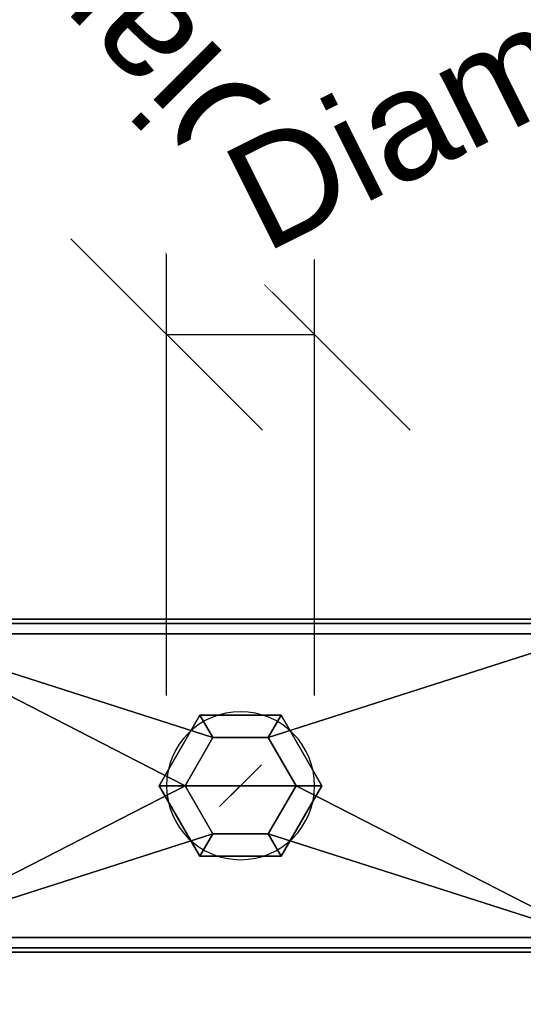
# Model space of a CAD drawing. Header units: millimetres. Extents: x -209 to 149, y -164 to 134.
# Tile 8 of 15: x -30 to 38, y -121 to 12. Entities that reach past the tile are written whole.
import ezdxf

# ---------------------------------------------------------------- set-up
doc = ezdxf.new("R2010")
doc.units = ezdxf.units.MM
doc.layers.add('P-SANR-FIXT', color=6, linetype='Continuous', lineweight=30)
doc.styles.add('Arial', font='arial.ttf', dxfattribs={"height": 14.6304})

msp = doc.modelspace()

# ---------------------------------------------------------------- linework, layer by layer
at = {"color": 1, "lineweight": 30}
for p, q in [((2.94, -43.48, 40.13), (-22.94, -17.6, 40.13)), ((-10, -79.31, 40.13), (-10, -18.35, 40.13)), ((22.94, -43.48, 40.13), (-2.94, -17.6, 40.13)), ((10, -79.31, 40.13), (10, -18.35, 40.13)), ((-10, -30.54, 40.13), (10, -30.54, 40.13))]:
    msp.add_line(p, q, dxfattribs=at)
at = {"color": 5, "lineweight": 30}
msp.add_line((0, -91.5, 40.13), (0, -91.5, -63.5), dxfattribs=at)
msp.add_polyline3d([(0, -91.5, -81.79), (2.83, -88.67, -63.5), (-2.83, -94.33, -63.5), (0, -91.5, -81.79)], dxfattribs=at)
at = {"color": 94, "lineweight": 30, "extrusion": (0, -1.88738e-15, -1)}
msp.add_circle((0, -91.5, -40.13), 10, dxfattribs=at)

# ---------------------------------------------------------------- texts
at = {"color": 5, "lineweight": 30, "insert": (-30.81, 15.44, 108.02), "char_height": 14.63, "width": 99.2058, "attachment_point": 2, "rotation": 135, "line_spacing_factor": 0.941778, "style": 'Arial', "bg_fill": 3, "box_fill_scale": 1.25, "bg_fill_color": 256, "bg_fill_true_color": 13158600, "bg_fill_transparency": 0}
msp.add_mtext('Diameter', dxfattribs=at)

# ---------------------------------------------------------------- meshes
at = {"layer": 'P-SANR-FIXT'}
mesh = msp.add_polyface(dxfattribs=at)
corners = [(54.5, -27.37, 99.13), (54.5, -64, 99.13), (52.45, -68.95, 99.13), (47.5, -71, 99.13), (-47.5, -71, 99.13), (-52.45, -68.95, 99.13), (-54.5, -64, 99.13), (-54.5, -27.37, 99.13), (-95.5, -27.37, 99.13), (-95.5, -120.98, 99.13), (-75, -121.04, 99.13), (-54.5, -120.98, 99.13), (-54.5, -119, 99.13), (-52.45, -114.05, 99.13), (-47.5, -112, 99.13), (47.5, -112, 99.13), (52.45, -114.05, 99.13), (54.5, -119, 99.13), (54.5, -120.98, 99.13), (75, -121.04, 99.13), (95.5, -120.98, 99.13), (95.5, -27.37, 99.13)]
mesh.append_faces([[corners[k] for k in face] for face in [(19, 17, 18), (12, 10, 11)]], dxfattribs={"vtx0": -1})
mesh.append_faces([[corners[k] for k in face] for face in [(20, 1, 2, 19), (14, 4, 5, 13), (9, 5, 6, 8)]], dxfattribs={"vtx0": -1, "vtx2": -1})
mesh.append_faces([[corners[k] for k in face] for face in [(10, 12, 13, 5)]], dxfattribs={"vtx0": -1, "vtx2": -1, "vtx3": -1})
mesh.append_faces([[corners[k] for k in face] for face in [(9, 10, 5)]], dxfattribs={"vtx1": -1, "vtx2": -1})
mesh.append_faces([[corners[k] for k in face] for face in [(16, 17, 19, 2)]], dxfattribs={"vtx1": -1, "vtx2": -1, "vtx3": -1})
mesh.append_faces([[corners[k] for k in face] for face in [(2, 3, 15, 16), (14, 15, 3, 4)]], dxfattribs={"vtx1": -1, "vtx3": -1})
mesh.append_faces([[corners[k] for k in face] for face in [(21, 0, 1, 20), (6, 7, 8)]], dxfattribs={"vtx2": -1})
mesh = msp.add_polyface(dxfattribs=at)
corners = [(54.5, -64, 54.13), (54.5, -27.37, 54.13), (95.5, -27.37, 54.13), (95.5, -120.98, 54.13), (75, -121.04, 54.13), (54.5, -120.98, 54.13), (54.5, -119, 54.13), (52.45, -114.05, 54.13), (47.5, -112, 54.13), (-47.5, -112, 54.13), (-52.45, -114.05, 54.13), (-54.5, -119, 54.13), (-54.5, -120.98, 54.13), (-75, -121.04, 54.13), (-95.5, -120.98, 54.13), (-95.5, -27.37, 54.13), (-54.5, -27.37, 54.13), (-54.5, -64, 54.13), (-52.45, -68.95, 54.13), (-47.5, -71, 54.13), (47.5, -71, 54.13), (52.45, -68.95, 54.13), (7.5, -91.5, 54.13), (3.75, -85, 54.13), (-3.75, -85, 54.13), (-7.5, -91.5, 54.13), (-3.75, -98, 54.13), (3.75, -98, 54.13)]
mesh.append_faces([[corners[k] for k in face] for face in [(13, 11, 12)]], dxfattribs={"vtx0": -1})
mesh.append_faces([[corners[k] for k in face] for face in [(10, 18, 9)]], dxfattribs={"vtx0": -1, "vtx1": -1})
mesh.append_faces([[corners[k] for k in face] for face in [(14, 17, 18, 13), (9, 26, 27, 8), (20, 23, 24, 19), (8, 20, 21, 7)]], dxfattribs={"vtx0": -1, "vtx2": -1})
mesh.append_faces([[corners[k] for k in face] for face in [(9, 18, 19, 25), (4, 6, 7, 21)]], dxfattribs={"vtx0": -1, "vtx2": -1, "vtx3": -1})
mesh.append_faces([[corners[k] for k in face] for face in [(24, 25, 19), (25, 26, 9), (27, 22, 8)]], dxfattribs={"vtx1": -1, "vtx2": -1})
mesh.append_faces([[corners[k] for k in face] for face in [(10, 11, 13, 18), (22, 23, 20, 8)]], dxfattribs={"vtx1": -1, "vtx2": -1, "vtx3": -1})
mesh.append_faces([[corners[k] for k in face] for face in [(21, 0, 3, 4)]], dxfattribs={"vtx1": -1, "vtx3": -1})
mesh.append_faces([[corners[k] for k in face] for face in [(15, 16, 17, 14), (4, 5, 6)]], dxfattribs={"vtx2": -1})
mesh.append_faces([[corners[k] for k in face] for face in [(0, 1, 2, 3)]], dxfattribs={"vtx3": -1})
mesh = msp.add_polyface(dxfattribs=at)
corners = [(47.5, -69, 56.13), (47.5, -69.59, 54.71), (47.5, -71, 54.13), (-47.5, -71, 54.13), (-47.5, -69.59, 54.71), (-47.5, -69, 56.13)]
mesh.append_faces([[corners[k] for k in face] for face in [(2, 3, 4, 1)]], dxfattribs={"vtx2": -1})
mesh.append_faces([[corners[k] for k in face] for face in [(4, 5, 0, 1)]], dxfattribs={"vtx3": -1})
mesh = msp.add_polyface(dxfattribs=at)
corners = [(-47.5, -69, 56.13), (-47.5, -69, 97.13), (47.5, -69, 97.13), (47.5, -69, 56.13)]
mesh.append_faces([[corners[k] for k in face] for face in [(0, 1, 2, 3)]])
mesh = msp.add_polyface(dxfattribs=at)
corners = [(-47.5, -69, 97.13), (-47.5, -69.59, 98.54), (-47.5, -71, 99.13), (47.5, -71, 99.13), (47.5, -69.59, 98.54), (47.5, -69, 97.13)]
mesh.append_faces([[corners[k] for k in face] for face in [(5, 0, 1, 4)]], dxfattribs={"vtx2": -1})
mesh.append_faces([[corners[k] for k in face] for face in [(1, 2, 3, 4)]], dxfattribs={"vtx3": -1})
mesh = msp.add_polyface(dxfattribs=at)
corners = [(11, -91.5, 52.13), (11, -91.5, 49.13), (11, -91.5, 46.13), (11, -91.5, 43.13), (11, -91.5, 40.13), (5.5, -81.97, 40.13), (-5.5, -81.97, 40.13), (-11, -91.5, 40.13), (-11, -91.5, 43.13), (-11, -91.5, 46.13), (-11, -91.5, 49.13), (-11, -91.5, 52.13), (-5.5, -81.97, 52.13), (5.5, -81.97, 52.13)]
mesh.append_faces([[corners[k] for k in face] for face in [(9, 12, 6)]], dxfattribs={"vtx0": -1, "vtx1": -1, "vtx2": -1})
mesh.append_faces([[corners[k] for k in face] for face in [(6, 12, 13, 5)]], dxfattribs={"vtx0": -1, "vtx2": -1})
mesh.append_faces([[corners[k] for k in face] for face in [(8, 9, 6, 7)]], dxfattribs={"vtx1": -1})
mesh.append_faces([[corners[k] for k in face] for face in [(2, 3, 5, 13)]], dxfattribs={"vtx1": -1, "vtx2": -1, "vtx3": -1})
mesh.append_faces([[corners[k] for k in face] for face in [(10, 11, 12, 9), (3, 4, 5)]], dxfattribs={"vtx2": -1})
mesh.append_faces([[corners[k] for k in face] for face in [(13, 0, 1, 2)]], dxfattribs={"vtx3": -1})
mesh = msp.add_polyface(dxfattribs=at)
corners = [(-11, -91.5, 52.13), (-5.5, -101.03, 52.13), (5.5, -101.03, 52.13), (11, -91.5, 52.13), (5.5, -81.97, 52.13), (-5.5, -81.97, 52.13), (7.5, -91.5, 52.13), (3.75, -98, 52.13), (-3.75, -98, 52.13), (-7.5, -91.5, 52.13), (-3.75, -85, 52.13), (3.75, -85, 52.13)]
mesh.append_faces([[corners[k] for k in face] for face in [(1, 8, 9, 0), (10, 5, 0, 9), (5, 10, 11, 4)]], dxfattribs={"vtx0": -1, "vtx2": -1})
mesh.append_faces([[corners[k] for k in face] for face in [(7, 8, 1, 2), (6, 7, 2, 3), (3, 4, 11, 6)]], dxfattribs={"vtx1": -1, "vtx3": -1})
mesh = msp.add_polyface(dxfattribs=at)
corners = [(11, -91.5, 40.13), (5.5, -101.03, 40.13), (-5.5, -101.03, 40.13), (-11, -91.5, 40.13), (-5.5, -81.97, 40.13), (5.5, -81.97, 40.13)]
mesh.append_faces([[corners[k] for k in face] for face in [(5, 0, 3, 4)]], dxfattribs={"vtx1": -1})
mesh.append_faces([[corners[k] for k in face] for face in [(0, 1, 2, 3)]], dxfattribs={"vtx3": -1})
mesh = msp.add_polyface(dxfattribs=at)
corners = [(7.5, -91.5, 54.13), (7.5, -91.5, 53.63), (7.5, -91.5, 53.13), (7.5, -91.5, 52.63), (7.5, -91.5, 52.13), (3.75, -85, 52.13), (-3.75, -85, 52.13), (-7.5, -91.5, 52.13), (-7.5, -91.5, 52.63), (-7.5, -91.5, 53.13), (-7.5, -91.5, 53.63), (-7.5, -91.5, 54.13), (-3.75, -85, 54.13), (3.75, -85, 54.13)]
mesh.append_faces([[corners[k] for k in face] for face in [(9, 12, 6)]], dxfattribs={"vtx0": -1, "vtx1": -1, "vtx2": -1})
mesh.append_faces([[corners[k] for k in face] for face in [(6, 12, 13, 5)]], dxfattribs={"vtx0": -1, "vtx2": -1})
mesh.append_faces([[corners[k] for k in face] for face in [(8, 9, 6, 7)]], dxfattribs={"vtx1": -1})
mesh.append_faces([[corners[k] for k in face] for face in [(2, 3, 5, 13)]], dxfattribs={"vtx1": -1, "vtx2": -1, "vtx3": -1})
mesh.append_faces([[corners[k] for k in face] for face in [(10, 11, 12, 9), (3, 4, 5)]], dxfattribs={"vtx2": -1})
mesh.append_faces([[corners[k] for k in face] for face in [(13, 0, 1, 2)]], dxfattribs={"vtx3": -1})
mesh = msp.add_polyface(dxfattribs=at)
corners = [(11, -91.5, 40.13), (11, -91.5, 43.13), (11, -91.5, 46.13), (11, -91.5, 49.13), (11, -91.5, 52.13), (5.5, -101.03, 52.13), (-5.5, -101.03, 52.13), (-11, -91.5, 52.13), (-11, -91.5, 49.13), (-11, -91.5, 46.13), (-11, -91.5, 43.13), (-11, -91.5, 40.13), (-5.5, -101.03, 40.13), (5.5, -101.03, 40.13)]
mesh.append_faces([[corners[k] for k in face] for face in [(13, 2, 5), (12, 6, 9)]], dxfattribs={"vtx0": -1, "vtx1": -1, "vtx2": -1})
mesh.append_faces([[corners[k] for k in face] for face in [(12, 13, 5, 6)]], dxfattribs={"vtx1": -1, "vtx3": -1})
mesh.append_faces([[corners[k] for k in face] for face in [(3, 4, 5, 2), (10, 11, 12, 9)]], dxfattribs={"vtx2": -1})
mesh.append_faces([[corners[k] for k in face] for face in [(13, 0, 1, 2), (6, 7, 8, 9)]], dxfattribs={"vtx3": -1})
mesh = msp.add_polyface(dxfattribs=at)
corners = [(7.5, -91.5, 52.13), (7.5, -91.5, 52.63), (7.5, -91.5, 53.13), (7.5, -91.5, 53.63), (7.5, -91.5, 54.13), (3.75, -98, 54.13), (-3.75, -98, 54.13), (-7.5, -91.5, 54.13), (-7.5, -91.5, 53.63), (-7.5, -91.5, 53.13), (-7.5, -91.5, 52.63), (-7.5, -91.5, 52.13), (-3.75, -98, 52.13), (3.75, -98, 52.13)]
mesh.append_faces([[corners[k] for k in face] for face in [(13, 2, 5), (12, 6, 9)]], dxfattribs={"vtx0": -1, "vtx1": -1, "vtx2": -1})
mesh.append_faces([[corners[k] for k in face] for face in [(12, 13, 5, 6)]], dxfattribs={"vtx1": -1, "vtx3": -1})
mesh.append_faces([[corners[k] for k in face] for face in [(3, 4, 5, 2), (10, 11, 12, 9)]], dxfattribs={"vtx2": -1})
mesh.append_faces([[corners[k] for k in face] for face in [(13, 0, 1, 2), (6, 7, 8, 9)]], dxfattribs={"vtx3": -1})
mesh = msp.add_polyface(dxfattribs=at)
corners = [(-47.5, -114, 56.13), (-47.5, -113.41, 54.71), (-47.5, -112, 54.13), (47.5, -112, 54.13), (47.5, -113.41, 54.71), (47.5, -114, 56.13)]
mesh.append_faces([[corners[k] for k in face] for face in [(5, 0, 1, 4)]], dxfattribs={"vtx2": -1})
mesh.append_faces([[corners[k] for k in face] for face in [(1, 2, 3, 4)]], dxfattribs={"vtx3": -1})
mesh = msp.add_polyface(dxfattribs=at)
corners = [(47.5, -114, 97.13), (47.5, -113.41, 98.54), (47.5, -112, 99.13), (-47.5, -112, 99.13), (-47.5, -113.41, 98.54), (-47.5, -114, 97.13)]
mesh.append_faces([[corners[k] for k in face] for face in [(2, 3, 4, 1)]], dxfattribs={"vtx2": -1})
mesh.append_faces([[corners[k] for k in face] for face in [(4, 5, 0, 1)]], dxfattribs={"vtx3": -1})
mesh = msp.add_polyface(dxfattribs=at)
corners = [(47.5, -114, 56.13), (47.5, -114, 97.13), (-47.5, -114, 97.13), (-47.5, -114, 56.13)]
mesh.append_faces([[corners[k] for k in face] for face in [(0, 1, 2, 3)]])

# ---------------------------------------------------------------- next in the draw order: texts
at = {"color": 5, "lineweight": 30, "insert": (33.75, 11.96, 36.68), "char_height": 14.63, "width": 99.2058, "attachment_point": 2, "rotation": 26.5651, "line_spacing_factor": 0.941778, "style": 'Arial', "bg_fill": 3, "box_fill_scale": 1.25, "bg_fill_color": 256, "bg_fill_true_color": 13158600, "bg_fill_transparency": 0}
msp.add_mtext('Diameter', dxfattribs=at)

doc.saveas('drawing.dxf')
